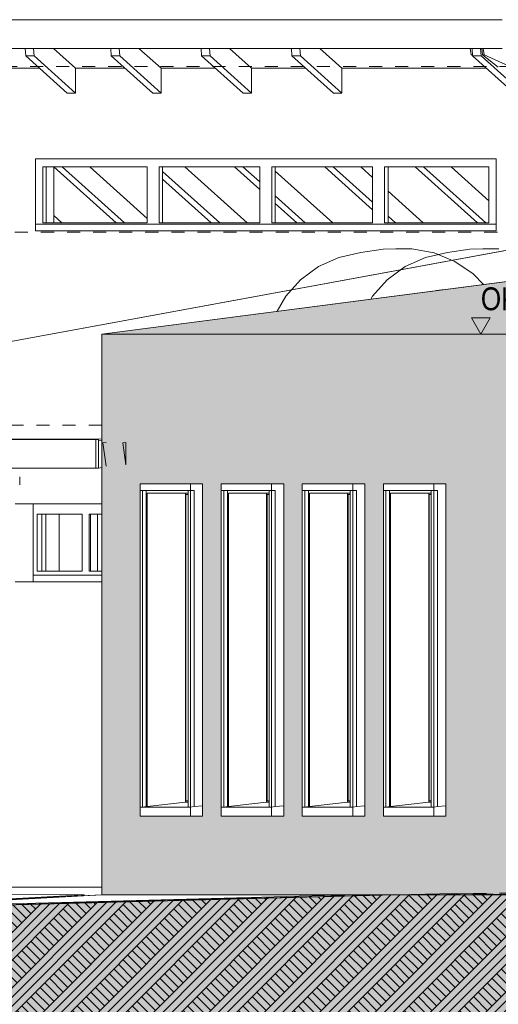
# Model space of a CAD drawing. Header units: metres. Extents: x 0 to 334, y 0 to 60.
# Tile 22 of 72: x 80.39 to 84.06, y 11.94 to 19.49. Entities that reach past the tile are written whole.
import ezdxf

# ---------------------------------------------------------------- set-up
doc = ezdxf.new("R2010")
doc.units = ezdxf.units.M
doc.header["$MEASUREMENT"] = 0
doc.linetypes.add('Strichlinie_ eng', pattern=[0.115, 0.075, -0.04])
for name, color, linetype in [('00 Linien_Kreise_Splines', 7, 'Continuous'), ('00 Schraffuren', 7, 'Continuous'), ('10 Wand außen', 7, 'Continuous'), ('24 Dachhaut', 7, 'Continuous'), ('25 Dachsparren', 7, 'Continuous'), ('30 Dach', 7, 'Continuous'), ('60 Gelände neu', 7, 'Continuous'), ('Abbruch_25 Dachsparren', 7, 'Continuous'), ('Abbruch_30 Dach', 7, 'Continuous'), ('Neubau_00 Schraffuren', 7, 'Continuous'), ('Neubau_10 Wand außen', 7, 'Continuous'), ('Neubau_20 Bodenaufbau', 7, 'Continuous'), ('Neubau_24 Dachhaut', 7, 'Continuous'), ('Neubau_94 Genehmigungsplanung Bemaßung', 7, 'Continuous')]:
    doc.layers.add(name, color=color, linetype=linetype)
doc.styles.add('ERSTELLTER_STIL_1', font='ARIALN.TTF')
doc.linetypes.add('Abbruch 1', pattern='A,0,[4,995_ARC_301 ERW_SC_A1_2607011.Shx,S=0.001984,R=0,X=0,Y=0],-0.25,0', length=0.25)

msp = doc.modelspace()

# ---------------------------------------------------------------- hatches: boundary and pattern name
at = {"layer": '00 Schraffuren', "linetype": 'Continuous', "lineweight": 13, "true_color": 0x9f9f9f}
msp.add_hatch(color=253, dxfattribs=at).paths.add_polyline_path([(43.5717, 4.8209), (133.0445, 4.8206), (133.0445, 12.2257), (133.0445, 13.2774), (128.8945, 13.3407), (128.1162, 13.3407), (124.8005, 13.1801), (122.5567, 13.1167), (120.6956, 12.9753), (119.0417, 12.9207), (119.0417, 12.6907), (118.9547, 12.6907), (118.9547, 12.4407), (84.4101, 12.4407), (84.4101, 12.6907), (84.4101, 12.7807), (83.8738, 12.7807), (83.2646, 12.7807), (81.5003, 12.7401), (79.3877, 12.6806), (77.0803, 12.6031), (67.6876, 12.4055), (59.6786, 12.0893), (57.5937, 12.1571), (56.4639, 12.1693), (56.1593, 12.1528), (54.0125, 12.1477), (49.9115, 11.4539), (46.1219, 10.9207), (43.8402, 10.9207), (43.5717, 10.9207), (43.5717, 8.7669)])
at = {"layer": '60 Gelände neu', "linetype": 'Continuous', "lineweight": 9}
h = msp.add_hatch(dxfattribs=at)
h.set_pattern_fill('Natur_Boden_gewachsen_0001', color=8, style=0, pattern_type=2)
h.set_pattern_definition([(45, (111.51342, 12.92067), (-0.106066, 0.106066), []), (45, (111.47807, 12.95602), (-0.212132, 0.212132), []), (45, (111.4427, 12.99138), (-0.212132, 0.212132), []), (135, (111.407356, 13.026735), (0.03535534, 0.03535534), [0.15, -0.15])])
h.paths.add_polyline_path([(79.3877, 12.6806), (79.3877, 4.8207), (84.3159, 4.8207), (84.3159, 12.7807), (83.7171, 12.7911), (81.5003, 12.7401)])
at = {"layer": 'Neubau_00 Schraffuren', "linetype": 'Continuous', "lineweight": 0, "true_color": 0x00101f}
h = msp.add_hatch(color=168, dxfattribs=at)
h.paths.add_polyline_path([(81.0148, 12.7807), (81.0148, 17.0791), (90.8266, 18.353), (94.1277, 18.353), (84.3159, 17.0791), (84.3159, 12.7807)])
h.paths.add_polyline_path([(81.3095, 13.3842), (81.7884, 13.3842), (81.7884, 15.9307), (81.3095, 15.9307)], flags=0)
h.paths.add_polyline_path([(81.9314, 13.3842), (81.9314, 15.9307), (82.4103, 15.9307), (82.4103, 13.3842)], flags=0)
h.paths.add_polyline_path([(82.5532, 13.3842), (83.0321, 13.3842), (83.0321, 15.9307), (82.5532, 15.9307)], flags=0)
h.paths.add_polyline_path([(83.654, 13.3842), (83.654, 15.9307), (83.1751, 15.9307), (83.1751, 13.3842)], flags=0)

# ---------------------------------------------------------------- linework, layer by layer
at = {"layer": '00 Linien_Kreise_Splines', "color": 251, "linetype": 'Strichlinie_ eng', "lineweight": 18, "true_color": 0x5f5f5f}
for p, q in [((93.9652, 19.1307), (59.8089, 19.1307)), ((87.049, 17.8607), (59.6848, 17.8607)), ((81.0148, 16.3807), (67.7288, 16.3807))]:
    msp.add_line(p, q, dxfattribs=at)
at = {"layer": '00 Linien_Kreise_Splines', "color": 76, "linetype": 'Strichlinie_ eng', "lineweight": 18, "true_color": 0x417e00}
msp.add_lwpolyline([(83.2646, 12.7807), (87.1002, 12.8438), (89.2091, 12.8507), (90.8206, 12.8534), (93.8291, 12.833), (97.3113, 12.8217), (98.7948, 12.8188), (100.5648, 12.8079), (105.0733, 12.9207), (107.9464, 13.0191), (109.6488, 13.1739), (115.8424, 13.3166), (118.704, 14.0971), (120.7139, 14.4311), (122.5567, 14.4467), (124.8005, 14.5022), (128.5346, 14.364), (132.6387, 13.5323)], dxfattribs=at)
at = {"layer": '00 Linien_Kreise_Splines', "color": 7, "linetype": 'Continuous', "lineweight": 9}
msp.add_lwpolyline([(54.0125, 12.1477), (56.1593, 12.1528), (56.4639, 12.1693), (57.5937, 12.1571), (59.6786, 12.0893), (67.6876, 12.4055), (77.0803, 12.6031), (79.3877, 12.6806), (83.2646, 12.7807), (84.4101, 12.7807), (84.4101, 12.6907), (84.4101, 12.4407), (118.9547, 12.4407), (118.9547, 12.6907), (119.0417, 12.6907), (119.0417, 12.9207), (120.6956, 12.9753), (122.5567, 13.1167), (124.8005, 13.1801), (128.0539, 13.3407), (128.8945, 13.3407), (133.0445, 13.2774)], dxfattribs=at)
at = {"layer": '00 Schraffuren', "color": 7, "linetype": 'Continuous', "lineweight": 9, "flags": 128}
msp.add_lwpolyline([(118.9547, 12.4407), (84.4101, 12.4407), (84.4101, 12.6907), (84.4101, 12.7807), (83.8738, 12.7807), (83.2646, 12.7807), (81.5003, 12.7401), (79.3877, 12.6806), (77.0803, 12.6031), (67.6876, 12.4055), (59.6786, 12.0893), (57.5937, 12.1571), (56.4639, 12.1693), (56.1593, 12.1528), (54.0125, 12.1477)], dxfattribs=at)
at = {"layer": '10 Wand außen', "color": 7, "linetype": 'Continuous', "lineweight": 13}
for p, q in [((80.0845, 19.1155), (80.5381, 19.1155)), ((80.8143, 19.1155), (81.194, 19.1155)), ((80.8143, 19.1155), (80.8143, 18.9252)), ((81.4703, 19.1155), (81.8869, 19.1155)), ((81.4703, 19.1155), (81.4703, 18.9252)), ((82.1632, 19.1155), (82.5799, 19.1155)), ((82.1632, 19.1155), (82.1632, 18.9252)), ((82.8561, 19.1155), (83.9657, 19.1155)), ((82.8561, 19.1155), (82.8561, 18.9252)), ((80.8143, 18.9252), (80.7497, 18.9252)), ((81.4703, 18.9252), (81.4056, 18.9252)), ((82.1632, 18.9252), (82.0985, 18.9252)), ((82.8561, 18.9252), (82.7914, 18.9252)), ((80.5067, 18.4207), (84.0396, 18.4207)), ((80.5067, 17.8707), (80.5067, 18.4207)), ((84.0396, 18.4207), (84.0396, 17.8707)), ((84.0396, 18.4207), (84.0396, 17.9207)), ((80.5621, 18.3607), (80.5621, 17.9307)), ((80.5621, 18.3607), (80.5621, 17.9307)), ((81.3622, 18.3607), (80.5621, 18.3607)), ((80.5889, 18.3607), (80.5889, 17.9307)), ((80.5889, 18.3607), (80.5889, 17.9307)), ((80.6464, 18.3607), (80.6464, 17.9307)), ((81.3622, 17.9307), (81.3622, 18.3607)), ((81.4546, 18.3607), (81.4546, 17.9307)), ((81.4546, 18.3607), (81.4546, 17.9307)), ((82.2269, 18.3607), (81.4546, 18.3607)), ((81.4813, 18.3607), (81.4813, 17.9307)), ((81.4814, 18.3607), (81.4814, 17.9307)), ((82.2269, 17.9307), (82.2269, 18.3607)), ((82.3193, 18.3607), (82.3193, 17.9307)), ((83.0917, 18.3607), (82.3193, 18.3607)), ((82.3194, 18.3607), (82.3194, 17.9307)), ((82.3461, 18.3607), (82.3461, 17.9307)), ((82.3461, 18.3607), (82.3461, 17.9307)), ((83.0917, 17.9307), (83.0917, 18.3607)), ((83.1841, 18.3607), (83.1841, 17.9307)), ((83.1841, 18.3607), (83.1841, 17.9307)), ((83.9842, 18.3607), (83.1841, 18.3607)), ((83.2108, 18.3607), (83.2108, 17.9307)), ((83.2109, 18.3607), (83.2109, 17.9307)), ((83.9842, 17.9307), (83.9842, 18.3607)), ((80.5621, 17.9307), (81.3622, 17.9307)), ((81.4546, 17.9307), (82.2269, 17.9307)), ((82.3193, 17.9307), (83.0917, 17.9307)), ((83.1841, 17.9307), (83.9842, 17.9307)), ((84.0396, 17.8707), (84.0396, 17.8707))]:
    msp.add_line(p, q, dxfattribs=at)
at = {"layer": '10 Wand außen', "color": 7, "linetype": 'Continuous', "lineweight": 9}
for p, q in [((80.5066, 17.8707), (80.5066, 17.9207)), ((80.5066, 17.9207), (84.0396, 17.9207)), ((84.0396, 17.9207), (84.0396, 17.8707)), ((84.0396, 17.9207), (84.0396, 17.8707)), ((84.0396, 17.8707), (80.5066, 17.8707))]:
    msp.add_line(p, q, dxfattribs=at)
at = {"layer": '24 Dachhaut', "color": 7, "linetype": 'Continuous', "lineweight": 9}
for p, q in [((84.7525, 17.8379), (76.2303, 16.2729)), ((76.2308, 16.273), (84.7525, 17.8378)), ((76.2303, 16.2729), (80.989, 16.273)), ((80.989, 16.273), (81.0148, 16.2764)), ((80.989, 16.2719), (80.989, 16.273))]:
    msp.add_line(p, q, dxfattribs=at)
at = {"layer": '25 Dachsparren', "color": 253, "linetype": 'Continuous', "lineweight": 13, "true_color": 0x9f9f9f}
for p, q in [((80.432, 19.211), (80.4277, 19.2682)), ((80.4924, 19.2682), (80.4966, 19.211)), ((80.6446, 19.2682), (80.8143, 19.1155)), ((81.0879, 19.211), (81.0837, 19.2682)), ((81.1483, 19.2682), (81.1526, 19.211)), ((81.3006, 19.2682), (81.4703, 19.1155)), ((81.7808, 19.211), (81.7766, 19.2682)), ((81.8412, 19.2682), (81.8455, 19.211)), ((81.9935, 19.2682), (82.1632, 19.1155)), ((82.4737, 19.211), (82.4695, 19.2682)), ((82.5342, 19.2682), (82.5384, 19.211)), ((82.6864, 19.2682), (82.8561, 19.1155)), ((83.8481, 19.2186), (83.8404, 19.2682)), ((83.8596, 19.211), (83.8553, 19.2682)), ((83.92, 19.2682), (83.9242, 19.211)), ((83.9344, 19.2186), (83.9299, 19.2682)), ((83.9394, 19.2682), (83.9471, 19.2186)), ((80.432, 19.211), (80.7497, 18.9252)), ((80.4966, 19.211), (80.432, 19.211)), ((80.4966, 19.211), (80.8143, 18.9252)), ((81.0879, 19.211), (81.4056, 18.9252)), ((81.1526, 19.211), (81.0879, 19.211)), ((81.1526, 19.211), (81.4703, 18.9252)), ((81.7808, 19.211), (82.0985, 18.9252)), ((81.8455, 19.211), (81.7808, 19.211)), ((81.8455, 19.211), (82.1632, 18.9252)), ((82.4737, 19.211), (82.7914, 18.9252)), ((82.5384, 19.211), (82.4737, 19.211)), ((82.5384, 19.211), (82.8561, 18.9252)), ((83.859, 19.2186), (83.8481, 19.2186)), ((83.8481, 19.2186), (83.8594, 19.2136)), ((83.8596, 19.211), (84.1773, 18.9252)), ((83.9242, 19.211), (83.8596, 19.211)), ((83.9242, 19.211), (84.2419, 18.9252)), ((84.0564, 19.1249), (83.9344, 19.2186)), ((83.9471, 19.2186), (83.9344, 19.2186)), ((83.9471, 19.2186), (84.5675, 18.9395)), ((80.6472, 18.3607), (81.1251, 17.9307)), ((80.7119, 18.3607), (81.1898, 17.9307)), ((80.9234, 18.3607), (81.3622, 17.9659)), ((81.6533, 18.3607), (82.1312, 17.9307)), ((82.033, 18.3607), (82.2269, 18.1862)), ((82.0977, 18.3607), (82.2269, 18.2444)), ((82.7259, 18.3607), (83.0917, 18.0315)), ((82.7906, 18.3607), (83.0917, 18.0897)), ((83.0022, 18.3607), (83.0917, 18.2801)), ((83.4188, 18.3607), (83.8967, 17.9307)), ((83.4835, 18.3607), (83.9614, 17.9307)), ((83.6951, 18.3607), (83.9842, 18.1006)), ((81.4814, 18.325), (81.9196, 17.9307)), ((81.4814, 18.2668), (81.8549, 17.9307)), ((82.3461, 18.3275), (82.7871, 17.9307)), ((82.3461, 18.1371), (82.5756, 17.9307)), ((83.2109, 18.1729), (83.4801, 17.9307)), ((82.3461, 18.0789), (82.5109, 17.9307)), ((80.6464, 17.9865), (80.7084, 17.9307)), ((83.2109, 17.9825), (83.2685, 17.9307))]:
    msp.add_line(p, q, dxfattribs=at)
at = {"layer": '30 Dach', "color": 7, "linetype": 'Continuous', "lineweight": 9}
for p, q in [((72.1737, 19.4882), (84.0866, 19.4882)), ((72.1737, 19.2682), (84.0866, 19.2682))]:
    msp.add_line(p, q, dxfattribs=at)
at = {"layer": '30 Dach', "color": 7, "linetype": 'Continuous', "lineweight": 13}
for p, q in [((80.9705, 16.2719), (76.215, 16.2719)), ((80.9705, 16.2719), (80.989, 16.2719)), ((80.9705, 16.0519), (80.9705, 16.2719)), ((80.989, 16.2719), (80.989, 16.2637)), ((80.9705, 16.0519), (79.9307, 16.0519)), ((80.989, 16.0519), (80.9705, 16.0519))]:
    msp.add_line(p, q, dxfattribs=at)
at = {"layer": '60 Gelände neu', "color": 8, "linetype": 'Continuous', "lineweight": 9}
for p, q in [((78.9115, 12.7884), (80.8809, 12.7807)), ((81.0148, 12.7807), (79.3877, 12.696)), ((82.9157, 12.7807), (79.3877, 12.6884)), ((79.4183, 12.7047), (80.8809, 12.7807)), ((81.0148, 12.7807), (79.4183, 12.7047)), ((80.8809, 12.7807), (80.8809, 12.7743)), ((81.0148, 12.7807), (82.9157, 12.7807)), ((82.9157, 12.7807), (82.7372, 12.7685)), ((83.2646, 12.7807), (82.9157, 12.7807))]:
    msp.add_line(p, q, dxfattribs=at)
at = {"layer": '60 Gelände neu', "color": 7, "linetype": 'Continuous', "lineweight": 13, "flags": 128}
msp.add_lwpolyline([(84.3159, 12.7807), (83.7171, 12.7911), (81.5003, 12.7401), (79.3877, 12.6806)], dxfattribs=at)
at = {"layer": 'Abbruch_25 Dachsparren', "color": 40, "linetype": 'Abbruch 1', "lineweight": 13, "true_color": 0xe6c200}
for p, q in [((81.0476, 16.2472), (81.0244, 16.2442)), ((81.0476, 16.0657), (81.0244, 16.2442)), ((81.1988, 16.2472), (81.177, 16.2444)), ((81.1988, 16.0766), (81.177, 16.2444)), ((81.1988, 16.2472), (81.1988, 16.0766))]:
    msp.add_line(p, q, dxfattribs=at)
at = {"layer": 'Abbruch_30 Dach', "color": 40, "linetype": 'Abbruch 1', "lineweight": 9, "true_color": 0xe6c200}
for p, q in [((81.0148, 16.2671), (80.989, 16.2637)), ((80.989, 16.0519), (80.989, 16.2637)), ((81.0148, 16.0553), (80.989, 16.0519))]:
    msp.add_line(p, q, dxfattribs=at)
at = {"layer": 'Neubau_00 Schraffuren', "color": 7, "linetype": 'Continuous', "lineweight": 9, "flags": 128}
for points in [[(81.0148, 12.7807), (81.0148, 17.0791), (90.8266, 18.353), (94.1277, 18.353), (84.3159, 17.0791), (84.3159, 12.7807)], [(81.3095, 13.3842), (81.7884, 13.3842), (81.7884, 15.9307), (81.3095, 15.9307)], [(81.9314, 13.3842), (81.9314, 15.9307), (82.4103, 15.9307), (82.4103, 13.3842)], [(82.5532, 13.3842), (83.0321, 13.3842), (83.0321, 15.9307), (82.5532, 15.9307)], [(83.654, 13.3842), (83.654, 15.9307), (83.1751, 15.9307), (83.1751, 13.3842)]]:
    msp.add_lwpolyline(points, close=True, dxfattribs=at)
at = {"layer": 'Neubau_10 Wand außen', "color": 7, "linetype": 'Continuous', "lineweight": 13}
for p, q in [((81.0148, 16.7004), (81.0148, 12.8107)), ((80.3855, 15.9857), (80.3855, 15.9233)), ((81.7884, 15.9307), (81.7884, 13.4447)), ((82.4103, 15.9307), (82.4103, 13.4447)), ((83.0321, 15.9307), (83.0321, 13.4447)), ((83.654, 15.9307), (83.654, 13.4447)), ((80.3513, 15.7787), (81.0148, 15.7787)), ((80.4899, 15.1812), (80.4899, 15.7787)), ((80.8637, 15.6987), (80.5205, 15.6987)), ((80.5205, 15.6987), (80.5205, 15.2612)), ((80.5206, 15.6987), (80.5206, 15.2612)), ((80.5545, 15.2612), (80.5545, 15.6987)), ((80.5851, 15.6987), (80.5851, 15.2612)), ((80.5852, 15.6987), (80.5852, 15.2612)), ((80.6885, 15.6987), (80.6885, 15.2612)), ((80.8637, 15.2612), (80.8637, 15.6987)), ((81.0148, 15.6987), (80.9173, 15.6987)), ((80.9173, 15.6987), (80.9173, 15.2612)), ((80.9174, 15.6987), (80.9173, 15.6987)), ((80.9174, 15.6987), (80.9174, 15.2612)), ((80.9283, 15.2612), (80.9283, 15.6987)), ((80.9819, 15.6987), (80.9819, 15.2612)), ((80.982, 15.6987), (80.982, 15.2612)), ((80.5205, 15.2612), (80.8637, 15.2612)), ((80.9173, 15.2612), (81.0148, 15.2612)), ((80.9174, 15.2612), (80.9173, 15.2612)), ((81.0148, 15.1812), (80.3513, 15.1812)), ((78.9115, 12.8407), (81.0148, 12.8407))]:
    msp.add_line(p, q, dxfattribs=at)
at = {"layer": 'Neubau_10 Wand außen', "color": 7, "linetype": 'Continuous', "lineweight": 9}
for p, q in [((81.3095, 15.8807), (81.3095, 15.9307)), ((81.696, 15.9307), (81.3095, 15.9307)), ((81.696, 15.8807), (81.696, 15.9307)), ((81.696, 15.9307), (81.7884, 15.9307)), ((81.9314, 15.8807), (81.9314, 15.9307)), ((82.3179, 15.9307), (81.9314, 15.9307)), ((82.3179, 15.8807), (82.3179, 15.9307)), ((82.3179, 15.9307), (82.4103, 15.9307)), ((82.5532, 15.8807), (82.5532, 15.9307)), ((82.9398, 15.9307), (82.5532, 15.9307)), ((82.9398, 15.8807), (82.9398, 15.9307)), ((82.9398, 15.9307), (83.0321, 15.9307)), ((83.1751, 15.8807), (83.1751, 15.9307)), ((83.5616, 15.9307), (83.1751, 15.9307)), ((83.5616, 15.8807), (83.5616, 15.9307)), ((83.5616, 15.9307), (83.654, 15.9307)), ((81.3095, 15.8607), (81.3095, 15.8807)), ((81.3287, 15.8807), (81.3095, 15.8807)), ((81.3095, 13.4542), (81.3095, 15.8607)), ((81.3287, 15.8607), (81.3287, 15.8807)), ((81.6769, 15.8807), (81.3287, 15.8807)), ((81.3287, 13.4542), (81.3287, 15.8607)), ((81.3564, 15.8807), (81.3564, 15.8607)), ((81.3564, 13.4574), (81.3564, 15.8607)), ((81.364, 13.4574), (81.364, 15.8607)), ((81.6769, 15.8607), (81.364, 15.8607)), ((81.6569, 13.4907), (81.6569, 15.8607)), ((81.6607, 13.5007), (81.6607, 15.8507)), ((81.6607, 15.8507), (81.6769, 15.8507)), ((81.6608, 13.5007), (81.6608, 15.8507)), ((81.6769, 15.8607), (81.6769, 15.8807)), ((81.696, 15.8807), (81.6769, 15.8807)), ((81.6769, 13.4542), (81.6769, 15.8607)), ((81.696, 15.8807), (81.7238, 15.8807)), ((81.696, 15.8607), (81.696, 15.8807)), ((81.696, 13.4542), (81.696, 15.8607)), ((81.7238, 15.8807), (81.7238, 15.8607)), ((81.7238, 13.4574), (81.7238, 15.8607)), ((81.9314, 15.8607), (81.9314, 15.8807)), ((81.9505, 15.8807), (81.9314, 15.8807)), ((81.9314, 13.4542), (81.9314, 15.8607)), ((81.9505, 15.8607), (81.9505, 15.8807)), ((82.2988, 15.8807), (81.9505, 15.8807)), ((81.9505, 13.4542), (81.9505, 15.8607)), ((81.9782, 15.8807), (81.9782, 15.8607)), ((81.9782, 13.4574), (81.9782, 15.8607)), ((81.9859, 13.4574), (81.9859, 15.8607)), ((82.2988, 15.8607), (81.9859, 15.8607)), ((82.2788, 13.4907), (82.2788, 15.8607)), ((82.2826, 13.5007), (82.2826, 15.8507)), ((82.2826, 15.8507), (82.2988, 15.8507)), ((82.2827, 13.5007), (82.2827, 15.8507)), ((82.2988, 15.8607), (82.2988, 15.8807)), ((82.3179, 15.8807), (82.2988, 15.8807)), ((82.2988, 13.4542), (82.2988, 15.8607)), ((82.3179, 15.8807), (82.3456, 15.8807)), ((82.3179, 15.8607), (82.3179, 15.8807)), ((82.3179, 13.4542), (82.3179, 15.8607)), ((82.3456, 15.8807), (82.3456, 15.8607)), ((82.3456, 13.4574), (82.3456, 15.8607)), ((82.5532, 15.8607), (82.5532, 15.8807)), ((82.5724, 15.8807), (82.5532, 15.8807)), ((82.5532, 13.4542), (82.5532, 15.8607)), ((82.5724, 15.8607), (82.5724, 15.8807)), ((82.9206, 15.8807), (82.5724, 15.8807)), ((82.5724, 13.4542), (82.5724, 15.8607)), ((82.6001, 15.8807), (82.6001, 15.8607)), ((82.6001, 13.4574), (82.6001, 15.8607)), ((82.6078, 13.4574), (82.6078, 15.8607)), ((82.9206, 15.8607), (82.6078, 15.8607)), ((82.9006, 13.4907), (82.9006, 15.8607)), ((82.9044, 13.5007), (82.9044, 15.8507)), ((82.9044, 15.8507), (82.9206, 15.8507)), ((82.9045, 13.5007), (82.9045, 15.8507)), ((82.9206, 15.8607), (82.9206, 15.8807)), ((82.9398, 15.8807), (82.9206, 15.8807)), ((82.9206, 13.4542), (82.9206, 15.8607)), ((82.9398, 15.8807), (82.9675, 15.8807)), ((82.9398, 15.8607), (82.9398, 15.8807)), ((82.9398, 13.4542), (82.9398, 15.8607)), ((82.9675, 15.8807), (82.9675, 15.8607)), ((82.9675, 13.4574), (82.9675, 15.8607)), ((83.1751, 15.8607), (83.1751, 15.8807)), ((83.1942, 15.8807), (83.1751, 15.8807)), ((83.1751, 13.4542), (83.1751, 15.8607)), ((83.1942, 15.8607), (83.1942, 15.8807)), ((83.5425, 15.8807), (83.1942, 15.8807)), ((83.1942, 13.4542), (83.1942, 15.8607)), ((83.222, 15.8807), (83.222, 15.8607)), ((83.222, 13.4574), (83.222, 15.8607)), ((83.2296, 13.4574), (83.2296, 15.8607)), ((83.5425, 15.8607), (83.2296, 15.8607)), ((83.5225, 13.4907), (83.5225, 15.8607)), ((83.5263, 13.5007), (83.5263, 15.8507)), ((83.5263, 15.8507), (83.5425, 15.8507)), ((83.5264, 13.5007), (83.5264, 15.8507)), ((83.5425, 15.8607), (83.5425, 15.8807)), ((83.5616, 15.8807), (83.5425, 15.8807)), ((83.5425, 13.4542), (83.5425, 15.8607)), ((83.5616, 15.8807), (83.5893, 15.8807)), ((83.5616, 15.8607), (83.5616, 15.8807)), ((83.5616, 13.4542), (83.5616, 15.8607)), ((83.5893, 15.8807), (83.5893, 15.8607)), ((83.5893, 13.4574), (83.5893, 15.8607)), ((80.4898, 15.1812), (80.4898, 15.2312)), ((80.4898, 15.2312), (80.4899, 15.2312)), ((80.4899, 15.2312), (81.0148, 15.2312)), ((81.3095, 13.3842), (81.3095, 13.4542)), ((81.6769, 13.4542), (81.3095, 13.4542)), ((81.3287, 13.4542), (81.3564, 13.4574)), ((81.3564, 13.4574), (81.364, 13.4574)), ((81.364, 13.4574), (81.6569, 13.4907)), ((81.6769, 13.4907), (81.6569, 13.4907)), ((81.6769, 13.5007), (81.6607, 13.5007)), ((81.6769, 13.4542), (81.696, 13.4542)), ((81.696, 13.4542), (81.7238, 13.4574)), ((81.696, 13.3842), (81.696, 13.4542)), ((81.7238, 13.4574), (81.7884, 13.4647)), ((81.7884, 13.4447), (81.7884, 13.3842)), ((81.9314, 13.3842), (81.9314, 13.4542)), ((82.2988, 13.4542), (81.9314, 13.4542)), ((81.9505, 13.4542), (81.9782, 13.4574)), ((81.9782, 13.4574), (81.9859, 13.4574)), ((81.9859, 13.4574), (82.2788, 13.4907)), ((82.2988, 13.4907), (82.2788, 13.4907)), ((82.2988, 13.5007), (82.2826, 13.5007)), ((82.2988, 13.4542), (82.3179, 13.4542)), ((82.3179, 13.4542), (82.3456, 13.4574)), ((82.3179, 13.3842), (82.3179, 13.4542)), ((82.3456, 13.4574), (82.4103, 13.4647)), ((82.4103, 13.4447), (82.4103, 13.3842)), ((82.5532, 13.3842), (82.5532, 13.4542)), ((82.9206, 13.4542), (82.5532, 13.4542)), ((82.5724, 13.4542), (82.6001, 13.4574)), ((82.6001, 13.4574), (82.6078, 13.4574)), ((82.6078, 13.4574), (82.9006, 13.4907)), ((82.9206, 13.4907), (82.9006, 13.4907)), ((82.9206, 13.5007), (82.9044, 13.5007)), ((82.9206, 13.4542), (82.9398, 13.4542)), ((82.9398, 13.4542), (82.9675, 13.4574)), ((82.9398, 13.3842), (82.9398, 13.4542)), ((82.9675, 13.4574), (83.0321, 13.4647)), ((83.0321, 13.4447), (83.0321, 13.3842)), ((83.1751, 13.3842), (83.1751, 13.4542)), ((83.5425, 13.4542), (83.1751, 13.4542)), ((83.1942, 13.4542), (83.222, 13.4574)), ((83.222, 13.4574), (83.2296, 13.4574)), ((83.2296, 13.4574), (83.5225, 13.4907)), ((83.5425, 13.4907), (83.5225, 13.4907)), ((83.5425, 13.5007), (83.5263, 13.5007)), ((83.5425, 13.4542), (83.5616, 13.4542)), ((83.5616, 13.4542), (83.5893, 13.4574)), ((83.5616, 13.3842), (83.5616, 13.4542)), ((83.5893, 13.4574), (83.654, 13.4647)), ((83.654, 13.4447), (83.654, 13.3842)), ((81.696, 13.3842), (81.3095, 13.3842)), ((81.7884, 13.3842), (81.696, 13.3842)), ((82.3179, 13.3842), (81.9314, 13.3842)), ((82.4103, 13.3842), (82.3179, 13.3842)), ((82.9398, 13.3842), (82.5532, 13.3842)), ((83.0321, 13.3842), (82.9398, 13.3842)), ((83.5616, 13.3842), (83.1751, 13.3842)), ((83.654, 13.3842), (83.5616, 13.3842))]:
    msp.add_line(p, q, dxfattribs=at)
at = {"layer": 'Neubau_20 Bodenaufbau', "color": 7, "linetype": 'Continuous', "lineweight": 9}
msp.add_line((81.0148, 12.7807), (81.0148, 12.8107), dxfattribs=at)
at = {"layer": 'Neubau_24 Dachhaut', "color": 7, "linetype": 'Continuous', "lineweight": 9}
for p, q in [((90.8266, 18.353), (81.0148, 17.0791)), ((81.0148, 17.0791), (84.3159, 17.0791)), ((81.0148, 17.0033), (81.0148, 17.0791)), ((81.0148, 16.9427), (81.0148, 17.0033)), ((81.0148, 16.7004), (81.0148, 16.9427))]:
    msp.add_line(p, q, dxfattribs=at)
at = {"layer": 'Neubau_24 Dachhaut', "color": 7, "linetype": 'Continuous', "lineweight": 13}
for p, q in [((83.1728, 17.7304), (83.2708, 17.7333)), ((83.3938, 17.7333), (83.2708, 17.7333)), ((83.3938, 17.7333), (83.5636, 17.7015)), ((83.8387, 17.7304), (83.9367, 17.7333)), ((84.0597, 17.7333), (83.9367, 17.7333)), ((82.8329, 17.6667), (82.6765, 17.5962)), ((83.0012, 17.7043), (82.8329, 17.6667)), ((83.1728, 17.7304), (83.0012, 17.7043)), ((83.4988, 17.6667), (83.3423, 17.5962)), ((83.6671, 17.7043), (83.4988, 17.6667)), ((83.5636, 17.7015), (83.7228, 17.6364)), ((83.8387, 17.7304), (83.6671, 17.7043)), ((82.6765, 17.5962), (82.5387, 17.4957)), ((83.3423, 17.5962), (83.2046, 17.4957)), ((83.7228, 17.6364), (83.8646, 17.5407)), ((83.8646, 17.5407), (83.9434, 17.4593)), ((82.5387, 17.4957), (82.4257, 17.3698)), ((83.2046, 17.4957), (83.0915, 17.3698)), ((82.4257, 17.3698), (82.3593, 17.2536)), ((83.0915, 17.3698), (83.0785, 17.347)), ((83.6231, 17.4187), (83.5814, 17.4123)), ((83.6303, 17.4187), (83.6231, 17.4187))]:
    msp.add_line(p, q, dxfattribs=at)
at = {"layer": 'Neubau_94 Genehmigungsplanung Bemaßung', "color": 7, "linetype": 'Continuous', "lineweight": 9}
for p, q in [((83.9223, 17.0791), (83.8497, 17.2042)), ((83.8497, 17.2042), (83.9949, 17.2042)), ((83.9949, 17.2042), (83.9223, 17.0791)), ((83.9223, 17.0791), (83.8284, 17.0791)), ((83.9223, 17.0791), (84.0162, 17.0791))]:
    msp.add_line(p, q, dxfattribs=at)

# ---------------------------------------------------------------- texts
at = {"layer": 'Neubau_94 Genehmigungsplanung Bemaßung', "color": 7, "lineweight": 9, "insert": (83.9223, 17.2293), "char_height": 0.175, "attachment_point": 7, "style": 'ERSTELLTER_STIL_1'}
msp.add_mtext('\\A1;{\\pql;\\fArial Narrow|b0|i0|c0|p0;\\W1.000000;OK Traufe 4,16}', dxfattribs=at)

doc.saveas('drawing.dxf')
